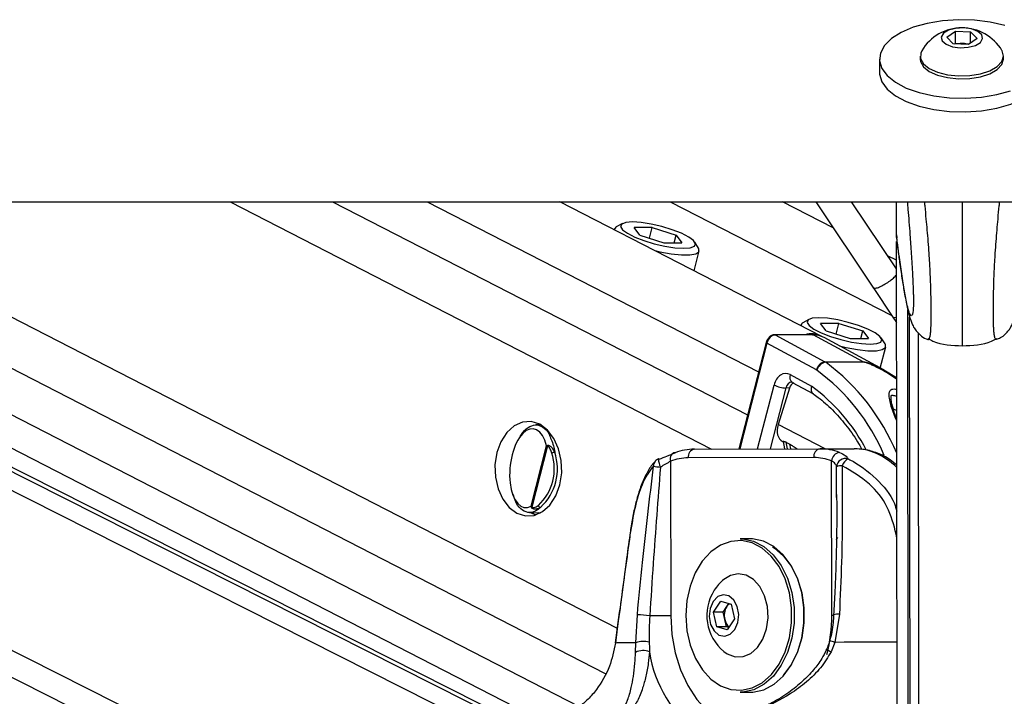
# Model space of a CAD drawing. Header units: millimetres. Extents: x 20 to 22981, y 40 to 19992.
# Tile 53 of 158: x 9293 to 9518, y 6500 to 6654. Entities that reach past the tile are written whole.
import ezdxf

# ---------------------------------------------------------------- set-up
doc = ezdxf.new("R2010")
doc.units = ezdxf.units.MM
doc.header["$LTSCALE"] = 2
doc.layers.add('COMPONENT_GEOMETRY', color=7, linetype='Continuous')
doc.styles.add('SLDTEXTSTYLE0', font='TXT', dxfattribs={"width": 0.75})
doc.dimstyles.new('SLDDIMSTYLE0', dxfattribs={"dimtxt": 100, "dimasz": 6.604, "dimexe": 0, "dimexo": 0.0625, "dimgap": 25, "dimtad": 0, "dimtih": 1, "dimtoh": 1, "dimdec": 0, "dimrnd": 1e-09, "dimzin": 12, "dimdsep": 46, "dimtxsty": 'SLDTEXTSTYLE0', "dimsah": 1, "dimcen": 0.09, "dimadec": 0, "dimazin": 3, "dimtfac": 1, "dimtdec": 0, "dimtofl": 0, "dimtmove": 0, "dimatfit": 3, "dimfxl": 1, "dimfrac": 2, "dimtolj": 1, "dimtzin": 12, "dimarcsym": 0})

# ---------------------------------------------------------------- blocks, each defined once
blk = doc.blocks.new('_D_5')
at = {"layer": 'COMPONENT_GEOMETRY', "color": 7}
for p, q in [((11066.92, 6612.47), (11066.92, 4346.67)), ((10829.9, 4326.36), (10799.43, 4326.36)), ((10799.43, 4326.36), (10799.43, 4167.61)), ((11303.93, 4326.36), (11334.4, 4326.36)), ((11334.4, 4326.36), (11334.4, 4167.61)), ((10799.43, 4167.61), (10829.9, 4167.61)), ((11334.4, 4167.61), (11303.93, 4167.61)), ((11066.92, 1752.2), (11066.92, 4017.99)), ((7627.41, 1752.2), (11073.27, 1752.2))]:
    blk.add_line(p, q, dxfattribs=at)
for points in [[(11066.92, 6612.47), (11065.9, 6605.86), (11067.93, 6605.86)], [(11066.92, 1752.2), (11067.93, 1758.8), (11065.9, 1758.8)]]:
    blk.add_solid(points, dxfattribs=at)
at = {"layer": 'COMPONENT_GEOMETRY', "color": 7, "char_height": 100, "attachment_point": 1, "style": 'SLDTEXTSTYLE0'}
for s, insert in [('7\'11.67"', (10829.9, 4296.52)), ('2430mm', (10794.14, 4146.9))]:
    blk.add_mtext(s, dxfattribs=dict(at, insert=insert))

msp = doc.modelspace()

# ---------------------------------------------------------------- linework, layer by layer
at = {"color": 7, "linetype": 'Continuous', "lineweight": 25}
for p, q in [((9504.95, 6649.99), (9506.92, 6651.36)), ((9506.43, 6648.5), (9504.95, 6649.99)), ((9506.92, 6651.36), (9510.37, 6651.23)), ((9506.92, 6648.62), (9506.92, 6651.36)), ((9510.37, 6651.23), (9511.85, 6649.73)), ((9510.37, 6648.71), (9510.37, 6651.23)), ((9509.88, 6648.37), (9506.43, 6648.5)), ((9506.74, 6648.49), (9506.92, 6648.62)), ((9506.92, 6648.62), (9508.65, 6648.55)), ((9508.65, 6648.55), (9510.07, 6648.5)), ((9511.85, 6649.73), (9509.88, 6648.37)), ((9498.91, 6645.69), (9498.91, 6645.02)), ((9517.91, 6645.05), (9517.91, 6645.71)), ((9489.61, 6645.01), (9489.61, 6641.93)), ((6966.76, 6612.47), (9506.66, 6612.47)), ((9415.7, 6489.2), (9171.49, 6612.47)), ((9182.22, 6612.47), (9414.56, 6493.07)), ((9476.47, 6581.74), (9416.69, 6612.47)), ((9479.02, 6606.54), (9467.49, 6612.47)), ((9475.07, 6612.47), (9488.23, 6592.73)), ((9493.47, 6597.13), (9483.25, 6612.47)), ((9493.46, 6604.55), (9493.45, 6612.47)), ((9493.46, 6604.55), (9493.45, 6612.47)), ((9493.46, 6604.55), (9493.45, 6612.47)), ((9493.46, 6606.78), (9493.45, 6612.47)), ((9493.46, 6604.88), (9493.45, 6612.47)), ((9493.46, 6606.38), (9493.45, 6612.47)), ((9506.66, 6612.47), (12046.56, 6612.47)), ((9430.96, 6607.47), (9429.57, 6606.7)), ((9429.11, 6606.2), (9429.09, 6606.09)), ((9437.78, 6606.57), (9433.63, 6606.57)), ((9434.94, 6604.83), (9433.63, 6606.57)), ((9437.16, 6604.13), (9437.78, 6606.57)), ((9437.78, 6606.57), (9443.24, 6604.83)), ((9493.46, 6604.87), (9493.46, 6606.38)), ((9493.46, 6604.88), (9493.46, 6604.87)), ((9493.46, 6604.87), (9493.52, 6604.23)), ((9434.94, 6604.83), (9440.39, 6603.1)), ((9440.39, 6603.1), (9444.54, 6603.1)), ((9442.79, 6603.1), (9443.24, 6604.83)), ((9443.24, 6604.83), (9444.54, 6603.1)), ((9448.33, 6601.88), (9447.47, 6603.23)), ((9493.63, 6480.13), (9493.46, 6603.42)), ((9493.47, 6599.12), (9493.46, 6603.42)), ((9493.46, 6600.12), (9493.46, 6603.42)), ((9447.33, 6596.72), (9448.48, 6601.22)), ((9493.47, 6599.12), (9491.45, 6600.15)), ((9493.46, 6600.01), (9493.46, 6600.12)), ((9493.46, 6599.12), (9493.46, 6600.12)), ((9488.14, 6592.86), (9492.63, 6586.13)), ((9473.5, 6585.61), (9472.1, 6584.84)), ((9480.32, 6584.71), (9476.17, 6584.71)), ((9477.47, 6582.98), (9476.17, 6584.71)), ((9479.69, 6582.27), (9480.32, 6584.71)), ((9480.32, 6584.71), (9485.77, 6582.98)), ((9492.63, 6586.13), (9493.49, 6584.91)), ((9496.66, 6457.15), (9496.48, 6586.14)), ((9496.63, 6480.15), (9496.48, 6586.14)), ((9471.65, 6584.34), (9471.62, 6584.24)), ((9477.47, 6582.98), (9482.92, 6581.24)), ((9485.33, 6581.24), (9485.77, 6582.98)), ((9485.77, 6582.98), (9487.08, 6581.24)), ((9498.63, 6474.52), (9498.49, 6582.48)), ((9463.76, 6580.35), (9457.52, 6556.04)), ((9475.24, 6574.07), (9463.92, 6580.2)), ((9474.35, 6582.12), (9465.67, 6582.12)), ((9465.82, 6582.08), (9477.16, 6575.94)), ((9474.5, 6582.08), (9465.82, 6582.08)), ((9485.84, 6575.94), (9474.5, 6582.08)), ((9490.59, 6574.07), (9476.97, 6581.47)), ((9482.92, 6581.24), (9487.08, 6581.24)), ((9490.86, 6580.02), (9490.01, 6581.37)), ((9489.77, 6574.51), (9491.02, 6579.36)), ((9477.16, 6575.94), (9485.84, 6575.94)), ((9486.02, 6575.83), (9477.34, 6575.83)), ((9493.5, 6572.31), (9490.58, 6574.06)), ((9469.22, 6573.01), (9474.13, 6570.35)), ((9469.64, 6571.26), (9469.68, 6571.25)), ((9469.68, 6571.25), (9474.53, 6568.62)), ((9469.08, 6569.93), (9466.5, 6561.61)), ((9469.08, 6569.93), (9468.27, 6569.96)), ((9412.32, 6561.56), (9411.2, 6561.54)), ((9467.46, 6557.77), (9467.61, 6557.69)), ((9467.6, 6557.74), (9467.94, 6556.07)), ((9410.14, 6542.98), (9413.68, 6556.76)), ((9413.88, 6556.73), (9410.3, 6542.79)), ((9447.4, 6556.01), (9476.03, 6556.09)), ((9468.25, 6557.62), (9469.13, 6557.17)), ((9476.03, 6556.09), (9483.82, 6556.09)), ((9441.92, 6553.24), (9441.97, 6518)), ((9474.62, 6554.09), (9445.98, 6554.01)), ((9478.74, 6518.1), (9478.69, 6553.34)), ((9479.79, 6544.94), (9479.8, 6545.62)), ((9409.76, 6541.55), (9412.32, 6541.48)), ((9412.1, 6541.36), (9411.84, 6541.5)), ((9460.07, 6535.55), (9457.81, 6535.55)), ((9457.52, 6527.55), (9457.48, 6527.55)), ((9451.73, 6518.79), (9453.38, 6521.35)), ((9453.38, 6521.35), (9455.78, 6520.61)), ((9453.94, 6518.79), (9454.77, 6520.07)), ((9454.77, 6520.07), (9455.22, 6520.79)), ((9455.78, 6520.61), (9456.52, 6517.31)), ((9434.02, 6511.8), (9434.37, 6518.21)), ((9452.48, 6515.49), (9451.73, 6518.79)), ((9453.94, 6518.79), (9451.73, 6518.79)), ((9454.31, 6517.14), (9453.94, 6518.79)), ((9456.52, 6517.31), (9454.87, 6514.75)), ((9480.45, 6518.33), (9479.43, 6511.92)), ((9454.87, 6514.75), (9452.48, 6515.49)), ((9454.69, 6515.49), (9452.48, 6515.49)), ((9454.69, 6515.49), (9454.31, 6517.14)), ((9455.24, 6515.32), (9454.69, 6515.49)), ((9433.97, 6509.61), (9434.02, 6511.8)), ((9479.43, 6511.92), (9478.56, 6509.73)), ((9457.48, 6508.55), (9457.52, 6508.55)), ((9457.81, 6500.55), (9460.07, 6500.55))]:
    msp.add_line(p, q, dxfattribs=at)
at = {"color": 8, "linetype": 'Continuous', "lineweight": 25}
for p, q in [((9408.45, 6444.99), (9076.67, 6612.47)), ((9411.43, 6449.63), (9088.85, 6612.47)), ((9419.56, 6481.98), (9161.06, 6612.47)), ((9418.91, 6486.62), (9169.58, 6612.47)), ((9196.94, 6612.47), (9421.1, 6497.27)), ((9217.54, 6612.47), (9427.06, 6504.79)), ((9240.37, 6612.47), (9429.78, 6515.13)), ((9341.46, 6612.47), (9451.29, 6556.02)), ((9364.84, 6612.47), (9459.51, 6563.81)), ((9386.45, 6612.47), (9462.03, 6573.62)), ((9441.82, 6612.47), (9492.4, 6586.47)), ((9493.46, 6604.55), (9493.45, 6612.47)), ((9493.46, 6604.55), (9493.45, 6612.47)), ((9493.46, 6604.55), (9493.45, 6612.47)), ((9493.67, 6446.52), (9493.46, 6603.42)), ((9493.47, 6599.12), (9493.46, 6603.42)), ((9493.46, 6600.12), (9493.46, 6603.42)), ((9493.46, 6599.71), (9493.46, 6600.12)), ((9493.46, 6599.73), (9493.46, 6599.71)), ((9493.46, 6599.12), (9493.46, 6599.71)), ((9496.25, 6441.7), (9496.05, 6587.82)), ((9463.92, 6580.2), (9457.71, 6556.04)), ((9461.8, 6556.05), (9465.55, 6570.64)), ((9468.27, 6569.96), (9464.7, 6556.06)), ((9493.51, 6564.79), (9492.79, 6565.15)), ((9477.24, 6556.09), (9466.5, 6561.61)), ((9468.25, 6557.62), (9468.57, 6556.07)), ((9469.35, 6556.07), (9469.13, 6557.17)), ((9479.8, 6545.62), (9479.82, 6552.01)), ((9493.42, 6536.59), (9493.55, 6536.61)), ((9493.55, 6535.67), (9493.42, 6536.59))]:
    msp.add_line(p, q, dxfattribs=at)
at = {"color": 7, "linetype": 'Continuous', "lineweight": 25, "flags": 128}
for points in [[(9518.17, 6652.71), (9514.85, 6653.47), (9511.28, 6653.91), (9507.6, 6654), (9503.95, 6653.75), (9500.47, 6653.16), (9497.3, 6652.26), (9494.55, 6651.09), (9492.34, 6649.68), (9490.74, 6648.09), (9489.83, 6646.38), (9489.62, 6644.63), (9490.14, 6642.89)], [(9508.02, 6647.6), (9509.86, 6647.71), (9511.48, 6648.14), (9512.63, 6648.83), (9513.13, 6649.69), (9512.92, 6650.57), (9512.02, 6651.34), (9510.57, 6651.89), (9508.78, 6652.13), (9506.94, 6652.02), (9505.32, 6651.59), (9504.17, 6650.9), (9503.67, 6650.04), (9503.88, 6649.16), (9504.78, 6648.39), (9506.23, 6647.84), (9508.02, 6647.6)], [(9499.26, 6646.93), (9499.01, 6646.36), (9498.98, 6645.13), (9499.65, 6643.94), (9500.96, 6642.87), (9502.83, 6642.02), (9505.11, 6641.44), (9507.64, 6641.18)], [(9507.64, 6641.18), (9510.22, 6641.25), (9512.67, 6641.65), (9514.8, 6642.35), (9516.46, 6643.3), (9517.52, 6644.43), (9517.91, 6645.65), (9517.59, 6646.88), (9517.54, 6646.95)], [(9498.91, 6645.02), (9498.98, 6644.46), (9499.65, 6643.27), (9500.96, 6642.21), (9502.83, 6641.35), (9505.11, 6640.77), (9507.64, 6640.51)], [(9507.64, 6640.51), (9510.22, 6640.58), (9512.67, 6640.98), (9514.8, 6641.68), (9516.46, 6642.63), (9517.52, 6643.76), (9517.91, 6644.98), (9517.91, 6645.05)], [(9489.61, 6641.93), (9489.63, 6641.55), (9490.15, 6639.81)], [(9490.14, 6642.89), (9491.36, 6641.23), (9493.24, 6639.71), (9495.7, 6638.4), (9498.64, 6637.35), (9501.97, 6636.59), (9505.54, 6636.16), (9509.21, 6636.06), (9512.86, 6636.32), (9516.34, 6636.9), (9519.51, 6637.8)], [(9490.15, 6639.81), (9491.37, 6638.15), (9493.24, 6636.64), (9495.7, 6635.33), (9498.65, 6634.28), (9501.97, 6633.52), (9505.54, 6633.08), (9509.22, 6632.99), (9512.87, 6633.24), (9516.35, 6633.83), (9519.52, 6634.73), (9522.26, 6635.9), (9524.48, 6637.31), (9526.07, 6638.9), (9526.99, 6640.61), (9527.21, 6641.98)], [(9433.24, 6607.84), (9431.72, 6607.72), (9430.8, 6607.36), (9430.56, 6606.8), (9431, 6606.08), (9432.1, 6605.26), (9433.76, 6604.41), (9435.86, 6603.59), (9438.22, 6602.87), (9440.64, 6602.31), (9442.95, 6601.95), (9444.94, 6601.83), (9446.45, 6601.95), (9447.37, 6602.31), (9447.62, 6602.87), (9447.18, 6603.59), (9446.08, 6604.41), (9444.41, 6605.26), (9442.32, 6606.08), (9439.96, 6606.8), (9437.53, 6607.36), (9435.23, 6607.72), (9433.24, 6607.84)], [(9429.57, 6606.7), (9429.45, 6606.62), (9429.1, 6606.09)], [(9438.37, 6601.32), (9439.49, 6601.06), (9442.08, 6600.57), (9444.42, 6600.32), (9446.34, 6600.32), (9447.71, 6600.57), (9448.42, 6601.06), (9448.41, 6601.74), (9448.33, 6601.88)], [(9472.1, 6584.84), (9471.98, 6584.77), (9471.63, 6584.23)], [(9475.77, 6585.98), (9474.26, 6585.86), (9473.34, 6585.5), (9473.09, 6584.94), (9473.53, 6584.22), (9474.63, 6583.4), (9476.29, 6582.55), (9478.39, 6581.73), (9480.75, 6581.01), (9483.18, 6580.45), (9485.48, 6580.09), (9487.47, 6579.97), (9488.99, 6580.09), (9489.91, 6580.45), (9490.15, 6581.01), (9489.71, 6581.73), (9488.61, 6582.55), (9486.95, 6583.4), (9484.85, 6584.22), (9482.49, 6584.94), (9480.07, 6585.5), (9477.76, 6585.86), (9475.77, 6585.98)], [(9474.35, 6582.12), (9474.42, 6582.11), (9474.5, 6582.08)], [(9480.45, 6579.58), (9482.02, 6579.2), (9484.61, 6578.72), (9486.95, 6578.46), (9488.88, 6578.46), (9490.24, 6578.72), (9490.95, 6579.2), (9490.94, 6579.88), (9490.86, 6580.02)], [(9406.9, 6541.37), (9408.84, 6540.76), (9410.83, 6540.89), (9412.74, 6541.74), (9414.42, 6543.25), (9415.76, 6545.33), (9416.68, 6547.84), (9417.11, 6550.59), (9417.02, 6553.4), (9416.42, 6556.09), (9415.35, 6558.47), (9413.88, 6560.37), (9412.11, 6561.67), (9410.17, 6562.28), (9408.17, 6562.16), (9406.27, 6561.31), (9404.59, 6559.79), (9403.25, 6557.71), (9402.33, 6555.21), (9401.9, 6552.46), (9401.98, 6549.64), (9402.59, 6546.95), (9403.66, 6544.58), (9405.13, 6542.67), (9406.9, 6541.37)], [(9439.31, 6553.71), (9439.22, 6553.77), (9439.2, 6553.77)], [(9442.96, 6555.17), (9442.69, 6555.13), (9442.45, 6555.02), (9442.24, 6554.84), (9442.07, 6554.6), (9441.95, 6554.31), (9441.88, 6553.98), (9441.87, 6553.61), (9441.92, 6553.24)], [(9409.98, 6541.54), (9410.29, 6541.37), (9411.2, 6540.99)], [(9432.66, 6536.48), (9432.66, 6536.46), (9432.69, 6536.42)], [(9457.81, 6535.55), (9458.41, 6535.53), (9460.88, 6535), (9463.23, 6533.78), (9465.36, 6531.91), (9467.18, 6529.48), (9468.61, 6526.57), (9469.6, 6523.32), (9470.11, 6519.86), (9470.12, 6516.32), (9469.62, 6512.85), (9468.64, 6509.59), (9467.21, 6506.68), (9465.4, 6504.23), (9463.28, 6502.36), (9460.93, 6501.12), (9458.46, 6500.58), (9457.81, 6500.55)], [(9460.07, 6500.55), (9460.72, 6500.58), (9463.19, 6501.12), (9465.54, 6502.36), (9467.66, 6504.23), (9469.47, 6506.68), (9470.9, 6509.59), (9471.88, 6512.85), (9472.38, 6516.32), (9472.38, 6519.86), (9471.87, 6523.32), (9470.88, 6526.57), (9469.44, 6529.48), (9467.62, 6531.91), (9465.5, 6533.78), (9463.15, 6535), (9460.67, 6535.53), (9460.07, 6535.55)], [(9445.43, 6518.02), (9445.68, 6514.58), (9446.42, 6511.28), (9447.61, 6508.26), (9449.21, 6505.64), (9451.15, 6503.52), (9453.34, 6502.01), (9455.71, 6501.15), (9458.16, 6500.98), (9460.58, 6501.51), (9462.87, 6502.71), (9464.94, 6504.55), (9466.71, 6506.94), (9468.11, 6509.78), (9469.07, 6512.96), (9469.55, 6516.36), (9469.55, 6519.82), (9469.05, 6523.2), (9468.08, 6526.38), (9466.68, 6529.22), (9464.91, 6531.6), (9462.83, 6533.42), (9460.53, 6534.62), (9458.11, 6535.13), (9455.67, 6534.95), (9453.3, 6534.08), (9451.11, 6532.55), (9449.17, 6530.42), (9447.58, 6527.79), (9446.4, 6524.77), (9445.67, 6521.46), (9445.43, 6518.02)], [(9465.16, 6533.74), (9465.66, 6533.42), (9467.73, 6531.6), (9469.51, 6529.22), (9470.91, 6526.38), (9471.88, 6523.2), (9472.38, 6519.82), (9472.38, 6516.36), (9471.89, 6512.96), (9470.93, 6509.78), (9469.54, 6506.94), (9467.77, 6504.55), (9467.72, 6504.5)], [(9454.11, 6509.84), (9454.88, 6509.29), (9456.65, 6508.63), (9458.48, 6508.66), (9460.24, 6509.39), (9461.79, 6510.76), (9463.02, 6512.67), (9463.84, 6514.99), (9464.19, 6517.53), (9464.04, 6520.11), (9463.4, 6522.53), (9462.33, 6524.63), (9460.9, 6526.23), (9459.21, 6527.23), (9457.39, 6527.55), (9455.58, 6527.17), (9454.11, 6526.27)], [(9451.64, 6521.25), (9450.97, 6519.66), (9450.77, 6517.83), (9451.09, 6516.03), (9451.87, 6514.54), (9452.99, 6513.58), (9454.29, 6513.31), (9455.56, 6513.75), (9456.61, 6514.86), (9457.29, 6516.44), (9457.48, 6518.28), (9457.17, 6520.07), (9456.39, 6521.57), (9455.27, 6522.52), (9453.97, 6522.8), (9452.7, 6522.35), (9451.64, 6521.25)], [(9441.97, 6518), (9441.47, 6518), (9440.92, 6518), (9440.32, 6518), (9439.69, 6518), (9439.05, 6518), (9438.41, 6518), (9437.78, 6518), (9437.2, 6518)], [(9429.34, 6511.82), (9429.34, 6511.81), (9429.35, 6511.77)], [(9434.02, 6511.8), (9433.21, 6511.8), (9432.48, 6511.79), (9431.8, 6511.79), (9431.18, 6511.79), (9430.63, 6511.78), (9430.14, 6511.78), (9429.72, 6511.78), (9429.35, 6511.77)]]:
    msp.add_lwpolyline(points, dxfattribs=at)
at = {"color": 8, "linetype": 'Continuous', "lineweight": 25, "flags": 128}
for points in [[(9493.48, 6586.07), (9492.91, 6586), (9492.63, 6586.12)], [(9463.76, 6580.35), (9463.76, 6580.35), (9463.77, 6580.32), (9463.8, 6580.28), (9463.85, 6580.24), (9463.92, 6580.2)], [(9465.67, 6582.12), (9465.74, 6582.11), (9465.82, 6582.08)], [(9441.97, 6518), (9442.22, 6513.72), (9442.97, 6509.56), (9444.2, 6505.63), (9445.86, 6502.04), (9447.92, 6498.89), (9450.32, 6496.26), (9453, 6494.22), (9454.67, 6493.33)], [(9478.74, 6518.1), (9479.15, 6518.1), (9479.25, 6518.1)], [(9493.58, 6511.95), (9492.54, 6511.95), (9490.31, 6511.94), (9488.1, 6511.94), (9485.9, 6511.94), (9483.72, 6511.93), (9481.56, 6511.93), (9479.43, 6511.92)]]:
    msp.add_lwpolyline(points, dxfattribs=at)
at = {"color": 7, "linetype": 'Continuous', "lineweight": 25}
for centre, radius, start, end in [((9508.41, 6641.51), 10.63, 30.7879, 149.3661), ((9508.41, 6642.51), 6.05, 87.7149, 99.886), ((9508.47, 6643.01), 5.54, 75.2475, 88.1832), ((9474.05, 6576.86), 5.45, 63.5987, 105.2637), ((9474.57, 6577.01), 5.07, 61.6601, 90.7037), ((9477.55, 6573.61), 2.36, 99.6315, 168.7709), ((9477.73, 6573.33), 2.53, 98.9059, 163.842), ((9476.26, 6574.29), 1.87, 55.1585, 61.4957), ((9484.94, 6574.29), 1.87, 55.1585, 61.4957), ((9474.94, 6573.52), 0.625, 55.1585, 61.4957), ((9468.57, 6576.92), 6.97, 244.295, 267.4999), ((9414.55, 6556.78), 0.674, 172.4477, 184.7458), ((9447.46, 6543.63), 12.38, 90.2987, 111.3119), ((9447.75, 6554.27), 1.78, 101.4244, 188.1495), ((9476.39, 6554.34), 1.78, 101.4244, 188.1495), ((9476.04, 6543.73), 12.36, 68.9808, 90.0143), ((9404.03, 6551.52), 11.4, 312.8826, 18.2961), ((9404.13, 6551.52), 12, 312.8826, 18.2961), ((9415.6, 6553.71), 1.58, 92.8139, 118.4525), ((9439.91, 6551.9), 2, 110.8418, 137.3378), ((9446.04, 6542.67), 11.35, 90.2987, 111.3119), ((9474.62, 6542.76), 11.33, 68.9808, 90.0143), ((9480.86, 6553.12), 2.18, 100.3518, 174.2793), ((9481.88, 6551.83), 2.07, 75.2888, 174.8801), ((9483.89, 6551.24), 2.98, 119.9624, 160.5735), ((9446.16, 6605.67), 54.17, 261.4021, 263.0886), ((9481.03, 6548.87), 3.36, 89.0636, 110.9948), ((9410.7, 6542.49), 0.507, 142.7762, 155.9389), ((9412.4, 6543.37), 0.652, 197.9606, 260.5105), ((9460.85, 6518.05), 10.63, 129.3893, 147.2359), ((9460.85, 6518.05), 10.63, 147.2359, 230.6107), ((9458.15, 6518.05), 3.95, 149.1522, 193.309), ((9456.78, 6518.81), 2.38, 125.9742, 147.9576), ((9434.02, 6494.81), 23.4, 82.2042, 89.1581), ((9457.24, 6517.7), 2.98, 190.7119, 229.5283), ((9435.86, 6506.75), 5.38, 76.8355, 110.0544), ((9435.68, 6506.44), 3.61, 66.0447, 118.2292)]:
    msp.add_arc(centre, radius, start, end, dxfattribs=at)
at = {"color": 8, "linetype": 'Continuous', "lineweight": 25}
for centre, radius, start, end in [((9448.11, 6536.33), 49.13, 22.4258, 53.501), ((9447.59, 6536.35), 46.77, 22.9256, 53.6726), ((9470.62, 6572.44), 1.51, 157.7007, 231.6911), ((9449.5, 6536.65), 41.74, 27.3839, 53.8429), ((9439.58, 6552.24), 1.52, 138.8837, 184.6565), ((9443.45, 6553.78), 4.25, 180.1843, 206.2532), ((9479, 6536.2), 1.13, 311.4037, 347.0915), ((9443.19, 6517.97), 35.54, 345.664, 0.2144), ((9480.04, 6515.59), 2.78, 81.5948, 108.6302), ((9475.07, 6496.82), 15.72, 73.9028, 78.4372), ((9465.68, 6514.1), 28.87, 188.6971, 233.3065), ((9476.62, 6506.11), 4.11, 61.8621, 78.0553)]:
    msp.add_arc(centre, radius, start, end, dxfattribs=at)
at = {"color": 7, "linetype": 'Continuous', "lineweight": 25}
for centre, major_axis, ratio, start_param, end_param in [((9465.33, 6580.2), (0.93, 1.77), 0.663275, 0.333452, 1.904248), ((9468.21, 6569.27), (0, 4), 0.706963, 5.916984, 7.504924), ((9470.41, 6569.25), (0.19, 1.99), 0.721843, 0.368313, 1.291597), ((9409.67, 6551.65), (0.94, 8.98), 0.482038, 5.366836, 9.745045), ((9469.3, 6561.32), (1.86, 3.54), 0.676908, 1.835365, 3.146859)]:
    msp.add_ellipse(centre, major_axis=major_axis, ratio=ratio, start_param=start_param, end_param=end_param, dxfattribs=at)
at = {"color": 8, "linetype": 'Continuous', "lineweight": 25}
for centre, major_axis, ratio, start_param, end_param in [((9469.62, 6569.27), (-0.07, 2), 0.713577, 6.236535, 7.480923), ((9483.92, 6532.09), (-0.12, 24), 0.707102, 5.673655, 6.28145)]:
    msp.add_ellipse(centre, major_axis=major_axis, ratio=ratio, start_param=start_param, end_param=end_param, dxfattribs=at)
at = {"color": 7, "linetype": 'Continuous', "lineweight": 25}
for points, knots in [([(9495.93, 6612.47), (9495.99, 6611.89), (9496.12, 6610.41), (9496.32, 6607.9), (9496.53, 6605.25), (9496.71, 6602.79), (9496.86, 6600.58), (9497, 6598.24), (9497.13, 6596.06), (9497.22, 6594.06), (9497.28, 6592.61), (9497.32, 6591.44), (9497.34, 6590.7), (9497.35, 6590.06), (9497.35, 6589.58), (9497.35, 6589.12), (9497.34, 6588.7), (9497.31, 6588.24), (9497.29, 6588.03), (9497.28, 6587.9)], [0, 0, 0, 0, 0.084075, 0.21342, 0.343142, 0.430832, 0.518776, 0.60792, 0.697811, 0.756126, 0.815407, 0.842644, 0.870412, 0.888518, 0.907238, 0.92263, 0.945456, 0.968843, 1, 1, 1, 1]), ([(9493.5, 6604.23), (9493.56, 6603.69), (9493.75, 6602.11), (9493.94, 6600.71), (9494.07, 6599.78)], [0, 0, 0, 0, 0.340251, 1, 1, 1, 1]), ([(9494.07, 6599.78), (9494.17, 6599.05), (9494.47, 6596.75), (9494.97, 6593.46), (9495.58, 6589.86), (9496.11, 6587.38), (9496.56, 6585.83), (9496.91, 6584.85), (9497.3, 6584), (9497.91, 6583.03), (9498.87, 6582.04), (9499.83, 6581.3), (9500.51, 6581.12), (9500.64, 6581.08)], [0, 0, 0, 0, 0.093371, 0.293786, 0.480967, 0.679985, 0.780336, 0.837503, 0.8838, 0.919111, 0.954307, 0.991016, 1, 1, 1, 1]), ([(9516.34, 6581.11), (9516.62, 6581.21), (9517.38, 6581.48), (9518.32, 6582.25), (9519.12, 6583.14), (9519.65, 6583.98), (9520.02, 6584.76), (9520.33, 6585.6), (9520.71, 6586.85), (9521.21, 6588.98), (9521.79, 6592.22), (9522.3, 6595.58), (9522.61, 6597.88), (9522.71, 6598.69)], [0, 0, 0, 0, 0.020858, 0.055011, 0.087864, 0.122428, 0.162797, 0.216873, 0.299247, 0.465267, 0.681943, 0.888055, 1, 1, 1, 1]), ([(9465.67, 6582.12), (9465.48, 6582.1), (9465.09, 6582.05), (9464.54, 6581.69), (9464.08, 6581.15), (9463.85, 6580.66), (9463.77, 6580.39), (9463.76, 6580.35)], [0, 0, 0, 0, 0.224252, 0.4537, 0.708751, 0.960287, 1, 1, 1, 1]), ([(9500.56, 6581.1), (9500.57, 6581.09), (9500.6, 6581.06), (9500.62, 6581.06), (9500.64, 6581.06)], [0, 0, 0, 0, 0.396978, 1, 1, 1, 1]), ([(9500.63, 6581.24), (9501.02, 6581.03), (9503.41, 6579.77), (9506.18, 6579.68), (9508.49, 6579.61)], [0, 0, 0, 0, 0.162063, 1, 1, 1, 1]), ([(9508.49, 6579.61), (9510.81, 6579.69), (9513.58, 6579.78), (9515.97, 6581.05), (9516.36, 6581.26)], [0, 0, 0, 0, 0.837937, 1, 1, 1, 1]), ([(9516.42, 6581.12), (9516.41, 6581.11), (9516.39, 6581.09), (9516.36, 6581.08), (9516.35, 6581.08)], [0, 0, 0, 0, 0.399399, 1, 1, 1, 1]), ([(9474.13, 6570.35), (9474.12, 6570.34), (9474.08, 6570.21), (9474.01, 6569.88), (9474.01, 6569.39), (9474.16, 6568.93), (9474.37, 6568.76), (9474.46, 6568.68)], [0, 0, 0, 0, 0.017952, 0.17762, 0.468959, 0.759982, 1, 1, 1, 1]), ([(9474.44, 6568.66), (9474.83, 6568.38), (9476.36, 6567.3), (9478.9, 6565.03), (9481.9, 6561.62), (9484.14, 6558.57), (9485.24, 6556.54), (9485.56, 6555.95)], [0, 0, 0, 0, 0.092566, 0.359482, 0.625809, 0.891521, 1, 1, 1, 1]), ([(9493.54, 6562.93), (9493.37, 6563.38), (9492.9, 6564.61), (9492.47, 6566.14), (9492.19, 6567.46), (9492.3, 6568.28), (9492.24, 6568.24), (9492.46, 6568.31), (9492.81, 6568.29), (9493.17, 6568.21), (9493.42, 6568.12), (9493.51, 6568.08)], [0, 0, 0, 0, 0.1454857, 0.403136, 0.5758077, 0.7119795, 0.8489939, 0.8931927, 0.9338892, 0.9774604, 1, 1, 1, 1]), ([(9407.68, 6558.87), (9407.75, 6559.02), (9408.25, 6560), (9409.47, 6561.05), (9411.17, 6561.74), (9412.84, 6561.19), (9414.1, 6559.97), (9414.55, 6558.64), (9414.69, 6558.23)], [0, 0, 0, 0, 0.037642, 0.241332, 0.452486, 0.672277, 0.898308, 1, 1, 1, 1]), ([(9467.62, 6557.75), (9467.62, 6557.77), (9467.62, 6557.83), (9467.85, 6557.8), (9468.09, 6557.7), (9468.24, 6557.63), (9468.25, 6557.62)], [0, 0, 0, 0, 0.285498, 0.624472, 0.950397, 1, 1, 1, 1]), ([(9413.68, 6556.76), (9413.68, 6556.76), (9413.74, 6556.8), (9413.81, 6556.84), (9413.88, 6556.87)], [0, 0, 0, 0, 0.028617, 1, 1, 1, 1]), ([(9413.88, 6556.73), (9413.81, 6556.74), (9413.74, 6556.75), (9413.68, 6556.76), (9413.68, 6556.76)], [0, 0, 0, 0, 0.971367, 1, 1, 1, 1]), ([(9413.88, 6556.87), (9413.92, 6556.88), (9414.04, 6556.92), (9414.26, 6556.86), (9414.6, 6556.66), (9415.08, 6556.17), (9415.36, 6555.62), (9415.52, 6555.28)], [0, 0, 0, 0, 0.060695, 0.184545, 0.294065, 0.574644, 1, 1, 1, 1]), ([(9414.85, 6555.09), (9414.75, 6555.4), (9414.58, 6555.9), (9414.3, 6556.39), (9414.1, 6556.62), (9413.98, 6556.72), (9413.9, 6556.73), (9413.88, 6556.73)], [0, 0, 0, 0, 0.455671, 0.745011, 0.850638, 0.957061, 1, 1, 1, 1]), ([(9469.13, 6557.17), (9469.37, 6557.02), (9469.9, 6556.72), (9470.52, 6556.3), (9470.86, 6556.08)], [0, 0, 0, 0, 0.455329, 1, 1, 1, 1]), ([(9493.53, 6552.36), (9493.03, 6552.78), (9491.68, 6553.93), (9489.19, 6555.15), (9486.41, 6555.97), (9484.6, 6556.06), (9483.82, 6556.09)], [0, 0, 0, 0, 0.178252, 0.480235, 0.775495, 1, 1, 1, 1]), ([(9439.31, 6553.71), (9439.93, 6553.96), (9441.28, 6554.5), (9442.37, 6554.93), (9442.96, 6555.17)], [0, 0, 0, 0, 0.461861, 1, 1, 1, 1]), ([(9441.92, 6553.24), (9441.55, 6553.02), (9440.86, 6552.62), (9440.03, 6552.13), (9439.64, 6551.9)], [0, 0, 0, 0, 0.530587, 1, 1, 1, 1]), ([(9479.82, 6552.01), (9479.74, 6552.24), (9479.56, 6552.72), (9478.99, 6553.12), (9478.69, 6553.34)], [0, 0, 0, 0, 0.469413, 1, 1, 1, 1]), ([(9480.47, 6555.27), (9480.97, 6555.04), (9481.9, 6554.61), (9482.24, 6554.07), (9482.41, 6553.82)], [0, 0, 0, 0, 0.538139, 1, 1, 1, 1]), ([(9438.47, 6553.2), (9438.29, 6553.03), (9437.52, 6552.29), (9436.45, 6550.49), (9435.22, 6547.81), (9434.26, 6544.77), (9433.49, 6541.51), (9432.98, 6538.76), (9432.75, 6537.01), (9432.68, 6536.47)], [0, 0, 0, 0, 0.0552411, 0.2323859, 0.4189866, 0.6028492, 0.7602048, 0.9259574, 1, 1, 1, 1]), ([(9438.06, 6552.12), (9437.99, 6552.04), (9437.01, 6550.98), (9435.44, 6548.28), (9433.75, 6542.93), (9433.04, 6538.59), (9432.69, 6536.42)], [0, 0, 0, 0, 0.0250469, 0.3715232, 0.6863385, 1, 1, 1, 1]), ([(9434.37, 6518.21), (9434.76, 6522.19), (9435.86, 6533.49), (9437.19, 6544.79), (9438.06, 6552.12)], [0, 0, 0, 0, 0.351724, 1, 1, 1, 1]), ([(9439.64, 6551.9), (9439.07, 6544.58), (9438.19, 6533.28), (9437.45, 6521.97), (9437.2, 6518)], [0, 0, 0, 0, 0.648203, 1, 1, 1, 1]), ([(9481.08, 6552.23), (9481.12, 6544.91), (9481.17, 6533.62), (9480.64, 6522.31), (9480.45, 6518.33)], [0, 0, 0, 0, 0.648276, 1, 1, 1, 1]), ([(9493.42, 6536.59), (9492.86, 6538.74), (9491.73, 6543.06), (9487.23, 6548.64), (9483.24, 6550.97), (9481.08, 6552.23)], [0, 0, 0, 0, 0.313753, 0.62866, 1, 1, 1, 1]), ([(9412.29, 6542.72), (9411.91, 6542.4), (9410.97, 6541.63), (9409.37, 6541.39), (9407.76, 6542.27), (9406.58, 6543.79), (9406.22, 6545.23), (9406.1, 6545.68)], [0, 0, 0, 0, 0.163165, 0.397297, 0.64066, 0.889319, 1, 1, 1, 1]), ([(9479.82, 6545.62), (9479.84, 6543.26), (9479.88, 6535.95), (9479.59, 6526.81), (9479.23, 6520.04), (9479.13, 6518.22)], [0, 0, 0, 0, 0.258831, 0.800542, 1, 1, 1, 1]), ([(9410.24, 6542.69), (9410.2, 6542.79), (9410.16, 6542.88), (9410.14, 6542.98), (9410.14, 6542.98)], [0, 0, 0, 0, 0.9713832, 1, 1, 1, 1]), ([(9410.14, 6542.98), (9410.14, 6542.98), (9410.18, 6542.92), (9410.24, 6542.85), (9410.3, 6542.79)], [0, 0, 0, 0, 0.028633, 1, 1, 1, 1]), ([(9412.29, 6542.72), (9412.25, 6542.69), (9411.99, 6542.54), (9411.57, 6542.37), (9411.08, 6542.3), (9410.75, 6542.33), (9410.51, 6542.42), (9410.33, 6542.54), (9410.26, 6542.65), (9410.24, 6542.69)], [0, 0, 0, 0, 0.070103, 0.395135, 0.587131, 0.731052, 0.841657, 0.936351, 1, 1, 1, 1]), ([(9410.3, 6542.79), (9410.32, 6542.77), (9410.37, 6542.72), (9410.56, 6542.66), (9411.02, 6542.71), (9411.46, 6542.93), (9411.75, 6543.14), (9411.78, 6543.16)], [0, 0, 0, 0, 0.045344, 0.125649, 0.375686, 0.92411, 1, 1, 1, 1]), ([(9432.66, 6536.48), (9432.38, 6534.42), (9431.24, 6526.2), (9430.16, 6517.98), (9429.34, 6511.82)], [0, 0, 0, 0, 0.2501, 1, 1, 1, 1]), ([(9432.69, 6536.42), (9432.51, 6535.12), (9431.6, 6528.58), (9430.49, 6520.36), (9429.58, 6513.45), (9429.35, 6511.77)], [0, 0, 0, 0, 0.159188, 0.795943, 1, 1, 1, 1]), ([(9437.2, 6518), (9437.14, 6516.99), (9437.03, 6514.97), (9437.06, 6512.99), (9437.08, 6511.99)], [0, 0, 0, 0, 0.4971436, 1, 1, 1, 1]), ([(9479.14, 6518.22), (9479.11, 6517.79), (9479.02, 6515.97), (9478.74, 6513.94), (9478.24, 6512.41), (9478.19, 6512.23)], [0, 0, 0, 0, 0.2117186, 0.9060962, 1, 1, 1, 1]), ([(9429.35, 6511.77), (9428.99, 6509.97), (9428.19, 6506.08), (9425.66, 6501.78), (9423.17, 6498.91), (9421.79, 6497.79), (9421.11, 6497.24)], [0, 0, 0, 0, 0.301539, 0.649276, 0.826766, 1, 1, 1, 1]), ([(9437.08, 6511.99), (9437.1, 6511.61), (9437.12, 6510.84), (9437.13, 6510.1), (9437.14, 6509.73)], [0, 0, 0, 0, 0.498803, 1, 1, 1, 1]), ([(9478.2, 6512.23), (9478.13, 6511.95), (9477.96, 6511.23), (9477.61, 6510.57), (9477.39, 6510.17)], [0, 0, 0, 0, 0.379599, 1, 1, 1, 1]), ([(9431.03, 6496.51), (9431.42, 6497.22), (9432.21, 6498.65), (9432.94, 6501.27), (9433.48, 6504.11), (9433.83, 6506.79), (9433.93, 6508.78), (9433.97, 6509.61)], [0, 0, 0, 0, 0.245373, 0.495297, 0.678097, 0.864612, 1, 1, 1, 1]), ([(9437.14, 6509.73), (9437.06, 6508.87), (9436.87, 6506.85), (9436.33, 6504.08), (9435.51, 6501.16), (9434.43, 6498.42), (9433.37, 6496.96), (9432.83, 6496.22)], [0, 0, 0, 0, 0.135243, 0.316731, 0.502899, 0.748887, 1, 1, 1, 1]), ([(9477.42, 6510.16), (9477.11, 6509.5), (9476.34, 6507.87), (9474.51, 6505.47), (9471.99, 6502.86), (9468.83, 6500.37), (9465.49, 6498.23), (9463.15, 6497.19), (9462.14, 6496.73)], [0, 0, 0, 0, 0.102179, 0.255592, 0.427605, 0.620658, 0.834549, 1, 1, 1, 1]), ([(9478.56, 6509.73), (9477.81, 6508.5), (9476.26, 6505.96), (9472.98, 6502.82), (9468.46, 6499.43), (9464.77, 6497.69), (9462.46, 6496.6)], [0, 0, 0, 0, 0.202402, 0.415938, 0.635024, 1, 1, 1, 1])]:
    msp.add_open_spline(points, degree=3, knots=knots, dxfattribs=at)
at = {"color": 8, "linetype": 'Continuous', "lineweight": 25}
for points, knots in [([(9500.64, 6581.06), (9500.68, 6581.05), (9500.77, 6581.01), (9500.91, 6581.11), (9501.04, 6581.35), (9501.16, 6581.77), (9501.24, 6582.34), (9501.3, 6583.03), (9501.34, 6583.69), (9501.37, 6584.53), (9501.38, 6585.53), (9501.39, 6586.71), (9501.39, 6588.04), (9501.38, 6589.59), (9501.35, 6591.24), (9501.3, 6593.21), (9501.23, 6595.04), (9501.15, 6596.68), (9501.09, 6597.98), (9501.01, 6599.32), (9500.89, 6601.16), (9500.72, 6603.41), (9500.51, 6606.01), (9500.26, 6608.72), (9500.05, 6610.88), (9499.92, 6612.15), (9499.88, 6612.47)], [0, 0, 0, 0, 0.038197, 0.090547, 0.135469, 0.180644, 0.234664, 0.262202, 0.289962, 0.321532, 0.353764, 0.381422, 0.414014, 0.447743, 0.482319, 0.517742, 0.570983, 0.598155, 0.625435, 0.657573, 0.689813, 0.754813, 0.82113, 0.887706, 0.971978, 1, 1, 1, 1]), ([(9508.45, 6612.47), (9508.45, 6611.72), (9508.45, 6610.21), (9508.46, 6607.86), (9508.46, 6605.44), (9508.46, 6602.92), (9508.47, 6600.72), (9508.47, 6598.89), (9508.47, 6597.27), (9508.47, 6595.36), (9508.48, 6593.17), (9508.48, 6590.93), (9508.48, 6588.9), (9508.48, 6587.15), (9508.49, 6585.71), (9508.49, 6584.42), (9508.49, 6583.36), (9508.49, 6582.48), (9508.49, 6581.72), (9508.49, 6581.03), (9508.49, 6580.46), (9508.49, 6580.04), (9508.49, 6579.76), (9508.49, 6579.6), (9508.49, 6579.56), (9508.49, 6579.61), (9508.49, 6579.62)], [0, 0, 0, 0, 0.05889, 0.118111, 0.17626, 0.234597, 0.293786, 0.323592, 0.353481, 0.397233, 0.441519, 0.485607, 0.530566, 0.563216, 0.596818, 0.629468, 0.662939, 0.693093, 0.723616, 0.760747, 0.80338, 0.846353, 0.890086, 0.933985, 0.992651, 1, 1, 1, 1]), ([(9516.35, 6581.08), (9516.31, 6581.07), (9516.21, 6581.03), (9516.08, 6581.13), (9515.94, 6581.37), (9515.82, 6581.79), (9515.74, 6582.37), (9515.68, 6583.05), (9515.64, 6583.71), (9515.61, 6584.54), (9515.59, 6585.55), (9515.58, 6586.73), (9515.58, 6588.06), (9515.59, 6589.61), (9515.61, 6591.26), (9515.65, 6592.81), (9515.7, 6594.64), (9515.77, 6596.3), (9515.85, 6598), (9515.93, 6599.34), (9516.05, 6601.19), (9516.21, 6603.43), (9516.41, 6606.03), (9516.65, 6608.74), (9516.85, 6610.9), (9516.98, 6612.16), (9517.02, 6612.47)], [0, 0, 0, 0, 0.038358, 0.090736, 0.135681, 0.180881, 0.235079, 0.262481, 0.290255, 0.321842, 0.354091, 0.381763, 0.414373, 0.448119, 0.482714, 0.518155, 0.54472, 0.59862, 0.625914, 0.658069, 0.690326, 0.75536, 0.821712, 0.888323, 0.972638, 1, 1, 1, 1]), ([(9497.28, 6587.9), (9497.27, 6587.79), (9497.24, 6587.41), (9497.18, 6587.05), (9497.1, 6586.72), (9496.97, 6586.44), (9496.78, 6586.41), (9496.53, 6586.79), (9496.28, 6587.47), (9496, 6588.5), (9495.67, 6589.95), (9495.26, 6592.12), (9494.79, 6594.96), (9494.31, 6598.28), (9493.86, 6601.59), (9493.59, 6603.78), (9493.46, 6604.88)], [0, 0, 0, 0, 0.011741, 0.038771, 0.065123, 0.091643, 0.158766, 0.226648, 0.291762, 0.357102, 0.449069, 0.541324, 0.670999, 0.801133, 0.900489, 1, 1, 1, 1]), ([(9488.18, 6592.89), (9488.24, 6592.82), (9488.38, 6592.67), (9489.08, 6592.8), (9490.07, 6593.21), (9491.22, 6593.85), (9492.31, 6594.63), (9493.12, 6595.34), (9493.38, 6595.68), (9493.47, 6595.81)], [0, 0, 0, 0, 0.123696, 0.28095, 0.438203, 0.595457, 0.752711, 0.909965, 1, 1, 1, 1]), ([(9485.84, 6575.94), (9485.9, 6575.93), (9486.06, 6575.93), (9486.4, 6575.87), (9486.99, 6575.71), (9487.8, 6575.41), (9488.91, 6574.92), (9489.85, 6574.48), (9490.43, 6574.14), (9490.58, 6574.06)], [0, 0, 0, 0, 0.0469977, 0.1240991, 0.213473, 0.4115773, 0.6114047, 0.9037885, 1, 1, 1, 1]), ([(9493.5, 6571.98), (9492.89, 6572.4), (9491.69, 6573.21), (9490.02, 6574.15), (9488.69, 6574.84), (9487.69, 6575.3), (9486.98, 6575.59), (9486.46, 6575.76), (9486.18, 6575.82), (9486.06, 6575.82), (9486.02, 6575.83)], [0, 0, 0, 0, 0.267676, 0.51804, 0.684842, 0.796164, 0.901196, 0.944881, 0.979722, 1, 1, 1, 1]), ([(9493.52, 6562.49), (9493.29, 6563.04), (9492.52, 6564.85), (9491.96, 6566.83), (9491.73, 6568.53), (9491.92, 6569.32), (9492.36, 6569.67), (9492.88, 6569.77), (9493.31, 6569.68), (9493.51, 6569.64)], [0, 0, 0, 0, 0.15411, 0.509736, 0.690479, 0.815429, 0.888737, 0.950259, 1, 1, 1, 1]), ([(9414.69, 6558.23), (9414.9, 6557.77), (9415.28, 6556.93), (9415.45, 6555.8), (9415.52, 6555.28)], [0, 0, 0, 0, 0.540441, 1, 1, 1, 1]), ([(9482.41, 6553.82), (9482.56, 6553.75), (9484.88, 6552.59), (9488.8, 6549.59), (9492.54, 6545.33), (9493.38, 6542.46), (9493.54, 6541.89)], [0, 0, 0, 0, 0.032403, 0.482523, 0.896163, 1, 1, 1, 1])]:
    msp.add_open_spline(points, degree=3, knots=knots, dxfattribs=at)

# ---------------------------------------------------------------- dimensions: what is measured, and where the dimension line sits
at = {"layer": 'COMPONENT_GEOMETRY', "color": 7}
dim = msp.add_linear_dim(base=(11066.92, 6612.47), p1=(7624.87, 1752.2), p2=(12075.31, 6612.47), angle=90, dimstyle='SLDDIMSTYLE0', dxfattribs=at)
dim.commit()
dim.dimension.update_dxf_attribs({"geometry": '_D_5', "text_midpoint": (11066.92, 4182.33), "dimtype": 160})

doc.saveas('drawing.dxf')
